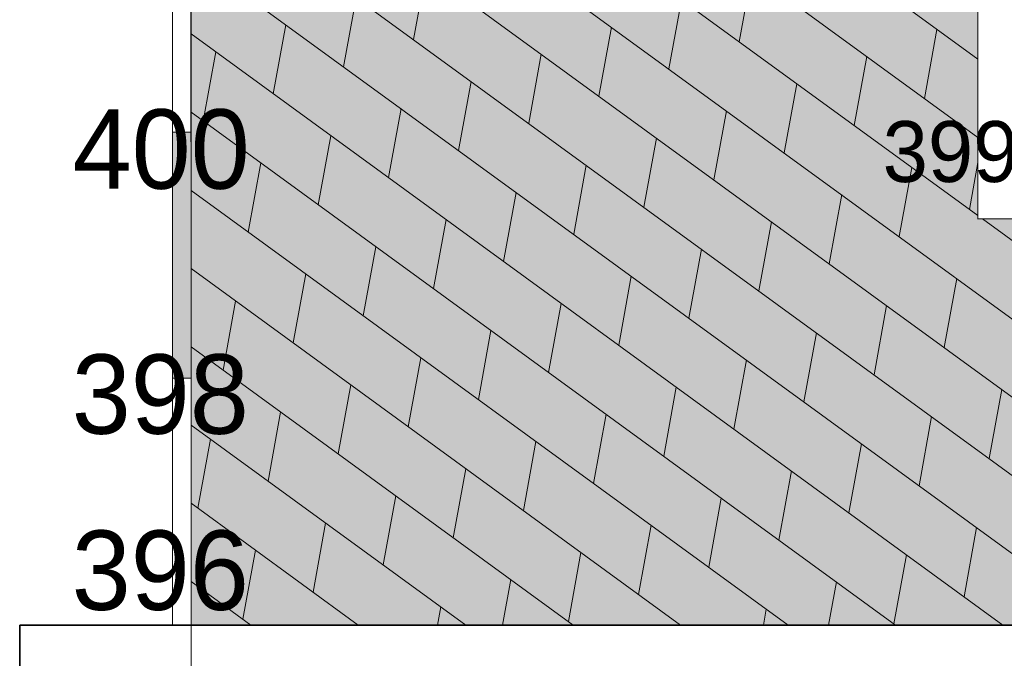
# Model space of a CAD drawing. Header units: millimetres. Extents: x -50987266 to 2610517, y -212233 to 51153522.
# Tile 111 of 174: x 977147 to 985260, y -118542 to -113280. Entities that reach past the tile are written whole.
import ezdxf

# ---------------------------------------------------------------- set-up
doc = ezdxf.new("R2010")
doc.units = ezdxf.units.MM
doc.layers.add('PDF4_Geometry', color=7, linetype='Continuous', true_color=0x7f7f7f)
doc.layers.add('PDF4_Solid Fills', color=7, linetype='Continuous', true_color=0xffffff)
doc.layers.add('PDF4_Text', color=7, linetype='Continuous')
doc.layers.add('S - LINE', color=7, linetype='Continuous', lineweight=15)
doc.styles.add('PDF AcadMtavr', font='acadmtavr.ttf')

# ---------------------------------------------------------------- blocks, each defined once
blk = doc.blocks.new('A$C9e718da0')
at = {"layer": 'PDF4_Solid Fills', "transparency": 33554559}
blk.add_hatch(color=256, dxfattribs=at).paths.add_polyline_path([(14281.1, -10252.6), (56733.9, -9789.4), (56733.9, -14577), (56733.9, -14765.8), (57743.4, -14764.2), (57743.4, -9789.4), (73042.3, -9563.1), (73041.2, -18267.9), (57381.2, -18267.9), (13857.7, -18267.9), (304, -18267.9), (303.6, -10305.1), (13271.6, -10252.6), (13272, -14922.3), (14281.1, -14920.7)])
at = {"layer": 'PDF4_Geometry', "color": 7, "lineweight": 13}
for points in [[(304.3, -22252.7), (302.9, 4037.3)], [(1.4, -18267.9), (0, 0)], [(304, -18267.9), (303.6, -10305.1), (13271.6, -10252.6)], [(14873.8, -14919.9), (13271.9, -14922.3), (13271.5, -10252.6)], [(1.3, -16234.9), (1.5, -14206.1)], [(304.3, -14206.1), (303.9, -16234.9)], [(14281.1, -14920.7), (13272, -14922.3)], [(303.9, -16234.9), (1.3, -16234.9)], [(304, -18267.9), (13857.6, -18267.9)]]:
    blk.add_lwpolyline(points, dxfattribs=at)
at = {"layer": 'PDF4_Geometry', "lineweight": 15}
blk.add_lwpolyline([(13271.6, -14924.3), (13271.6, 298.2)], dxfattribs=at)
at = {"layer": 'PDF4_Geometry', "color": 156, "lineweight": 13, "true_color": 0x004080}
for points in [[(659, -10303.7), (13271.9, -14894.4)], [(2410.4, -10296.6), (13271.8, -14249.7)], [(4161.8, -10289.6), (13271.8, -13605.2)], [(303.7, -10819), (20769.4, -18267.9)], [(303.7, -11463.7), (18998.5, -18267.9)], [(303.7, -12108.2), (17227.4, -18267.9)], [(303.8, -12752.8), (15456.4, -18267.9)], [(3971.8, -13443.3), (4179, -12874.1)], [(9336.6, -13462.1), (9543.7, -12892.9)], [(2816, -13667.2), (3023.2, -13097.9)], [(8180.8, -13686), (8387.9, -13116.8)], [(1660.2, -13891.1), (1867.4, -13321.8)], [(7024.9, -13909.9), (7232.1, -13340.8)], [(12389.7, -13928.7), (12596.8, -13359.5)], [(303.9, -13397.3), (13685.4, -18267.9)], [(504.4, -14115.1), (711.6, -13545.7)], [(5869.1, -14133.8), (6076.3, -13564.7)], [(11233.9, -14152.6), (11441, -13583.4)], [(4713.3, -14357.8), (4920.5, -13788.6)], [(10078.1, -14376.5), (10285.2, -13807.4)], [(3557.5, -14581.7), (3764.7, -14012.5)], [(8922.3, -14600.4), (9129.4, -14031.3)], [(303.8, -14042), (11914.4, -18267.9)], [(2401.7, -14805.6), (2608.8, -14236.4)], [(7766.4, -14824.4), (7973.6, -14255.2)], [(1245.9, -15029.5), (1453, -14460.3)], [(6610.6, -15048.3), (6817.8, -14479.1)], [(11975.3, -15067), (12182.5, -14497.9)], [(13131.2, -14843.1), (13271.8, -14456.6)], [(303.9, -14686.7), (10143.4, -18267.9)], [(5454.8, -15272.2), (5662, -14703)], [(10819.5, -15291), (11026.7, -14721.8)], [(4299, -15496.1), (4506.2, -14926.9)], [(13348.1, -14922.3), (22540.3, -18267.9)], [(9663.7, -15514.9), (9870.9, -14945.7)], [(3143.2, -15720), (3350.3, -15150.8)], [(8507.9, -15738.8), (8715.1, -15169.6)], [(303.9, -15331.2), (8372.4, -18267.9)], [(1987.4, -15943.9), (2194.5, -15374.8)], [(7352.1, -15962.7), (7559.2, -15393.5)], [(12716.8, -15981.5), (12924, -15412.3)], [(831.5, -16167.8), (1038.7, -15598.7)], [(6196.3, -16186.6), (6403.4, -15617.4)], [(11561, -16205.4), (11768.2, -15636.2)], [(5040.5, -16410.5), (5247.6, -15841.4)], [(10405.2, -16429.3), (10612.4, -15860.1)], [(304, -15975.8), (6601.4, -18267.9)], [(3884.6, -16634.4), (4091.8, -16065.3)], [(9249.4, -16653.2), (9456.5, -16084)], [(2728.8, -16858.4), (2936, -16289.2)], [(8093.6, -16877.1), (8300.7, -16308)], [(13458.3, -16896.1), (13665.5, -16326.9)], [(1573, -17082.3), (1780.2, -16513.1)], [(6937.8, -17101), (7144.9, -16531.9)], [(12302.5, -17120), (12509.7, -16550.7)], [(304, -16620.3), (4830.4, -18267.9)], [(417.2, -17306.2), (624.4, -16737)], [(5782, -17325), (5989.1, -16755.8)], [(11146.7, -17343.9), (11353.8, -16774.6)], [(4626.1, -17548.9), (4833.3, -16979.7)], [(9990.9, -17567.9), (10198, -16998.5)], [(304, -17265), (3059.4, -18267.9)], [(3470.3, -17772.8), (3677.5, -17203.6)], [(8835, -17791.8), (9042.2, -17222.4)], [(2314.5, -17996.7), (2521.7, -17427.5)], [(7679.2, -18015.5), (7886.4, -17446.3)], [(13044, -18034.5), (13251.1, -17465.3)], [(1158.7, -18220.6), (1365.9, -17651.4)], [(6523.4, -18239.4), (6730.6, -17670.2)], [(11888.2, -18258.4), (12095.3, -17689.2)], [(304.1, -17909.7), (1288.4, -18267.9)], [(5438.7, -18267.9), (5574.8, -17894.1)], [(10810.3, -18267.9), (10939.5, -17913.1)], [(4364.4, -18267.9), (4418.9, -18118)], [(9736, -18267.9), (9783.7, -18137)]]:
    blk.add_lwpolyline(points, dxfattribs=at)
at = {"layer": 'PDF4_Geometry', "color": 7, "lineweight": 13}
blk.add_lwpolyline([(304.3, -14206.1), (1.4, -14206.1)], close=True, dxfattribs=at)
at = {"layer": 'PDF4_Geometry', "color": 7, "lineweight": 35}
for points in [[(-2519.5, -18267.9), (-2519.5, -22252.7)], [(-2519, -18267.9), (73041.3, -18267.9)]]:
    blk.add_lwpolyline(points, dxfattribs=at)
at = {"layer": 'PDF4_Solid Fills', "lineweight": 35, "transparency": 33554559}
blk.add_solid([(11701.9, -14828), (11701.9, -14087.8), (13174, -14828), (13174, -14087.8)], dxfattribs=at)
at = {"layer": 'PDF4_Solid Fills', "color": 95, "lineweight": 13, "true_color": 0x41c341, "transparency": 33554559}
blk.add_solid([(1.3, -16234.9), (1.5, -14206.1), (303.9, -16234.9), (304.3, -14206.1)], dxfattribs=at)
at = {"layer": 'PDF4_Text', "attachment_point": 4, "style": 'PDF AcadMtavr'}
for s, insert, char_height in [('400', (-1646.9, -14350.5), 654.18), ('399,2', (11701.9, -14413.3), 501.56), ('398', (-1661.8, -16369.6), 654.18), ('396', (-1661.8, -17821), 654.18)]:
    blk.add_mtext(s, dxfattribs=dict(at, insert=insert, char_height=char_height))

msp = doc.modelspace()

# ---------------------------------------------------------------- block references
at = {"layer": 'S - LINE', "xscale": 0.5}
msp.add_blockref('A$C9e718da0', (978406.3, -100000), dxfattribs=at)

doc.saveas('drawing.dxf')
